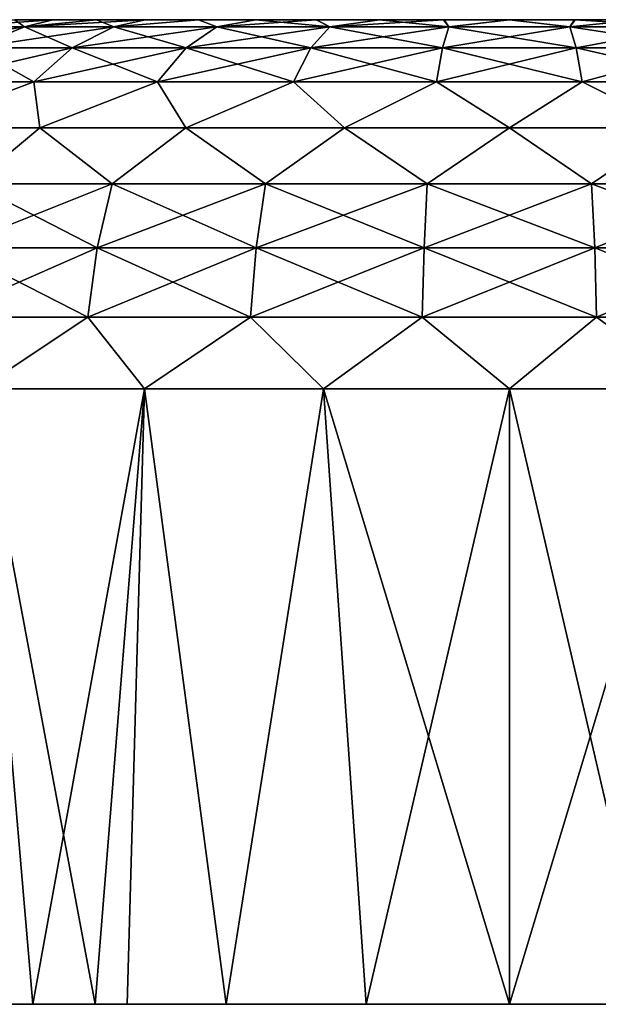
# Model space of a CAD drawing. Header units: millimetres. Extents: x -20 to 20, y 0 to 60.6.
# Tile 10 of 16: x -4 to 0.7, y 50 to 58. Entities that reach past the tile are written whole.
import ezdxf

# ---------------------------------------------------------------- set-up
doc = ezdxf.new("R2010")
doc.units = ezdxf.units.MM
doc.header["$LTSCALE"] = 65.185185
for name, color, linetype in [('73', 7, 'CONTINUOUS'), ('82', 7, 'CONTINUOUS'), ('83', 7, 'CONTINUOUS'), ('84', 7, 'CONTINUOUS'), ('85', 7, 'CONTINUOUS'), ('86', 7, 'CONTINUOUS'), ('87', 7, 'CONTINUOUS')]:
    doc.layers.add(name, color=color, linetype=linetype)

msp = doc.modelspace()

# ---------------------------------------------------------------- linework, layer by layer
at = {"layer": '73', "color": 254, "linetype": 'Continuous', "true_color": 0xe6e6e6}
for points in [[(-4.0217, 58, 37.5276), (-3.7132, 58, 37.9622), (-4.0213, 58, 32.4718), (-4.0217, 58, 37.5276)], [(-4.0213, 58, 32.4718), (-3.7132, 58, 37.9622), (-3.7126, 58, 32.0371), (-4.0213, 58, 32.4718)], [(-3.7132, 58, 37.9622), (-3.3586, 58, 38.3589), (-3.7126, 58, 32.0371), (-3.7132, 58, 37.9622)], [(-3.4123, 58, 34.2212), (-3.7126, 58, 32.0371), (-3.5, 58, 35), (-3.4123, 58, 34.2212)], [(-3.3577, 58, 31.6402), (-3.7126, 58, 32.0371), (-3.4123, 58, 34.2212), (-3.3577, 58, 31.6402)], [(-3.7126, 58, 32.0371), (-3.3586, 58, 38.3589), (-3.5, 58, 35), (-3.7126, 58, 32.0371)], [(-3.5, 58, 35), (-3.3586, 58, 38.3589), (-3.4123, 58, 35.7787), (-3.5, 58, 35)], [(-3.4123, 58, 35.7787), (-3.3586, 58, 38.3589), (-3.1541, 58, 36.517), (-3.4123, 58, 35.7787)], [(-3.1533, 58, 33.4812), (-3.3577, 58, 31.6402), (-3.4123, 58, 34.2212), (-3.1533, 58, 33.4812)], [(-3.3586, 58, 38.3589), (-2.9616, 58, 38.7137), (-3.1541, 58, 36.517), (-3.3586, 58, 38.3589)], [(-2.9605, 58, 31.2854), (-3.3577, 58, 31.6402), (-3.1533, 58, 33.4812), (-2.9605, 58, 31.2854)], [(-3.1541, 58, 36.517), (-2.9616, 58, 38.7137), (-2.7377, 58, 37.1806), (-3.1541, 58, 36.517)], [(-2.7352, 58, 32.8163), (-2.9605, 58, 31.2854), (-3.1533, 58, 33.4812), (-2.7352, 58, 32.8163)], [(-2.9616, 58, 38.7137), (-2.5273, 58, 39.0218), (-2.7377, 58, 37.1806), (-2.9616, 58, 38.7137)], [(-2.5265, 58, 30.9776), (-2.9605, 58, 31.2854), (-2.7352, 58, 32.8163), (-2.5265, 58, 30.9776)], [(-2.7377, 58, 37.1806), (-2.5273, 58, 39.0218), (-2.1837, 58, 37.7352), (-2.7377, 58, 37.1806)], [(-2.1806, 58, 32.2623), (-2.5265, 58, 30.9776), (-2.7352, 58, 32.8163), (-2.1806, 58, 32.2623)], [(-2.5273, 58, 39.0218), (-2.0615, 58, 39.2793), (-2.1837, 58, 37.7352), (-2.5273, 58, 39.0218)], [(-2.0615, 58, 30.7207), (-2.5265, 58, 30.9776), (-2.1806, 58, 32.2623), (-2.0615, 58, 30.7207)], [(-2.0615, 58, 39.2793), (-1.5693, 58, 39.4833), (-2.1837, 58, 37.7352), (-2.0615, 58, 39.2793)], [(-2.1837, 58, 37.7352), (-1.5693, 58, 39.4833), (-1.5188, 58, 38.1533), (-2.1837, 58, 37.7352)], [(-1.517, 58, 31.8459), (-2.0615, 58, 30.7207), (-2.1806, 58, 32.2623), (-1.517, 58, 31.8459)], [(-1.5707, 58, 30.5172), (-2.0615, 58, 30.7207), (-1.517, 58, 31.8459), (-1.5707, 58, 30.5172)], [(-1.0589, 58, 30.3695), (-1.5707, 58, 30.5172), (-1.517, 58, 31.8459), (-1.0589, 58, 30.3695)], [(-1.5693, 58, 39.4833), (-1.056, 58, 39.6311), (-1.5188, 58, 38.1533), (-1.5693, 58, 39.4833)], [(-1.5188, 58, 38.1533), (-1.056, 58, 39.6311), (-0.7788, 58, 38.4123), (-1.5188, 58, 38.1533)], [(-0.7787, 58, 31.5877), (-1.0589, 58, 30.3695), (-1.517, 58, 31.8459), (-0.7787, 58, 31.5877)], [(-0.5341, 58, 30.2801), (-1.0589, 58, 30.3695), (-0.7787, 58, 31.5877), (-0.5341, 58, 30.2801)], [(-1.056, 58, 39.6311), (-0.5299, 58, 39.7203), (-0.7788, 58, 38.4123), (-1.056, 58, 39.6311)], [(-0.5299, 58, 39.7203), (0, 58, 38.5), (-0.7788, 58, 38.4123), (-0.5299, 58, 39.7203)], [(0, 58, 31.5), (-0.5341, 58, 30.2801), (-0.7787, 58, 31.5877), (0, 58, 31.5)], [(-0.0024, 58, 30.25), (-0.5341, 58, 30.2801), (0, 58, 31.5), (-0.0024, 58, 30.25)], [(-0.5299, 58, 39.7203), (0.0024, 58, 39.75), (0, 58, 38.5), (-0.5299, 58, 39.7203)], [(0.5299, 58, 30.2797), (-0.0024, 58, 30.25), (0, 58, 31.5), (0.5299, 58, 30.2797)], [(0.0024, 58, 39.75), (0.5341, 58, 39.7199), (0, 58, 38.5), (0.0024, 58, 39.75)], [(0, 58, 38.5), (0.5341, 58, 39.7199), (0.7787, 58, 38.4123), (0, 58, 38.5)], [(0.7788, 58, 31.5877), (0.5299, 58, 30.2797), (0, 58, 31.5), (0.7788, 58, 31.5877)], [(1.056, 58, 30.3689), (0.5299, 58, 30.2797), (0.7788, 58, 31.5877), (1.056, 58, 30.3689)], [(0.5341, 58, 39.7199), (1.0589, 58, 39.6305), (0.7787, 58, 38.4123), (0.5341, 58, 39.7199)]]:
    msp.add_3dface(points, dxfattribs=at)
at = {"layer": '82', "color": 254, "linetype": 'Continuous', "true_color": 0xe6e6e6}
for points in [[(-3.3684, 50, 41.9797), (-4.3057, 55, 41.4439), (-4.3604, 50, 41.407), (-3.3684, 50, 41.9797)], [(-2.9658, 55, 42.1601), (-4.3057, 55, 41.4439), (-3.3684, 50, 41.9797), (-2.9658, 55, 42.1601)], [(-2.3027, 50, 42.4), (-2.9658, 55, 42.1601), (-3.3684, 50, 41.9797), (-2.3027, 50, 42.4)], [(-1.5119, 55, 42.6011), (-2.9658, 55, 42.1601), (-2.3027, 50, 42.4), (-1.5119, 55, 42.6011)], [(-1.1646, 50, 42.662), (-1.5119, 55, 42.6011), (-2.3027, 50, 42.4), (-1.1646, 50, 42.662)], [(0, 55, 42.75), (-1.5119, 55, 42.6011), (0, 50, 42.75), (0, 55, 42.75)], [(0, 50, 42.75), (-1.5119, 55, 42.6011), (-1.1646, 50, 42.662), (0, 50, 42.75)], [(1.5119, 55, 42.6011), (0, 55, 42.75), (1.1646, 50, 42.662), (1.5119, 55, 42.6011)], [(1.1646, 50, 42.662), (0, 55, 42.75), (0, 50, 42.75), (1.1646, 50, 42.662)]]:
    msp.add_3dface(points, dxfattribs=at)
at = {"layer": '83', "color": 254, "linetype": 'Continuous', "true_color": 0xe6e6e6}
for points in [[(-4.5944, 50, 28.7587), (-4.3057, 55, 28.5561), (-3.875, 50, 28.2883), (-4.5944, 50, 28.7587)], [(-4.3057, 55, 28.5561), (-2.9658, 55, 27.8399), (-3.875, 50, 28.2883), (-4.3057, 55, 28.5561)], [(-3.875, 50, 28.2883), (-2.9658, 55, 27.8399), (-3.108, 50, 27.9005), (-3.875, 50, 28.2883)], [(-3.108, 50, 27.9005), (-2.9658, 55, 27.8399), (-2.3027, 50, 27.6), (-3.108, 50, 27.9005)], [(-2.9658, 55, 27.8399), (-1.5119, 55, 27.3989), (-2.3027, 50, 27.6), (-2.9658, 55, 27.8399)], [(-2.3027, 50, 27.6), (-1.5119, 55, 27.3989), (-1.1646, 50, 27.338), (-2.3027, 50, 27.6)], [(-1.5119, 55, 27.3989), (0, 55, 27.25), (-1.1646, 50, 27.338), (-1.5119, 55, 27.3989)], [(-1.1646, 50, 27.338), (0, 55, 27.25), (0, 50, 27.25), (-1.1646, 50, 27.338)], [(0, 55, 27.25), (1.5119, 55, 27.3989), (0, 50, 27.25), (0, 55, 27.25)], [(0, 50, 27.25), (1.5119, 55, 27.3989), (1.1646, 50, 27.338), (0, 50, 27.25)]]:
    msp.add_3dface(points, dxfattribs=at)
at = {"layer": '84', "color": 254, "linetype": 'Continuous', "true_color": 0xe6e6e6}
for points in [[(-3.9428, 57.9424, 38.5943), (-4.0217, 58, 37.5276), (-4.5361, 57.9424, 37.8087), (-3.9428, 57.9424, 38.5943)], [(-3.9428, 57.9424, 38.5943), (-4.5361, 57.9424, 37.8087), (-4.3591, 57.7714, 38.9739), (-3.9428, 57.9424, 38.5943)], [(-3.5547, 57.7714, 39.7072), (-3.9428, 57.9424, 38.5943), (-4.3591, 57.7714, 38.9739), (-3.5547, 57.7714, 39.7072)], [(-3.7132, 58, 37.9622), (-4.0217, 58, 37.5276), (-3.9428, 57.9424, 38.5943), (-3.7132, 58, 37.9622)], [(-3.2152, 57.9424, 39.2576), (-3.3586, 58, 38.3589), (-3.9428, 57.9424, 38.5943), (-3.2152, 57.9424, 39.2576)], [(-3.3586, 58, 38.3589), (-3.7132, 58, 37.9622), (-3.9428, 57.9424, 38.5943), (-3.3586, 58, 38.3589)], [(-3.2152, 57.9424, 39.2576), (-3.9428, 57.9424, 38.5943), (-3.5547, 57.7714, 39.7072), (-3.2152, 57.9424, 39.2576)], [(-2.6292, 57.7714, 40.2802), (-3.2152, 57.9424, 39.2576), (-3.5547, 57.7714, 39.7072), (-2.6292, 57.7714, 40.2802)], [(-2.9616, 58, 38.7137), (-3.3586, 58, 38.3589), (-3.2152, 57.9424, 39.2576), (-2.9616, 58, 38.7137)], [(-2.3781, 57.9424, 39.7759), (-2.5273, 58, 39.0218), (-3.2152, 57.9424, 39.2576), (-2.3781, 57.9424, 39.7759)], [(-2.5273, 58, 39.0218), (-2.9616, 58, 38.7137), (-3.2152, 57.9424, 39.2576), (-2.5273, 58, 39.0218)], [(-2.3781, 57.9424, 39.7759), (-3.2152, 57.9424, 39.2576), (-2.6292, 57.7714, 40.2802), (-2.3781, 57.9424, 39.7759)], [(-1.6142, 57.7714, 40.6734), (-2.3781, 57.9424, 39.7759), (-2.6292, 57.7714, 40.2802), (-1.6142, 57.7714, 40.6734)], [(-2.0615, 58, 39.2793), (-2.5273, 58, 39.0218), (-2.3781, 57.9424, 39.7759), (-2.0615, 58, 39.2793)], [(-1.4601, 57.9424, 40.1316), (-2.0615, 58, 39.2793), (-2.3781, 57.9424, 39.7759), (-1.4601, 57.9424, 40.1316)], [(-1.4601, 57.9424, 40.1316), (-2.3781, 57.9424, 39.7759), (-1.6142, 57.7714, 40.6734), (-1.4601, 57.9424, 40.1316)], [(-1.5693, 58, 39.4833), (-2.0615, 58, 39.2793), (-1.4601, 57.9424, 40.1316), (-1.5693, 58, 39.4833)], [(-0.5443, 57.7714, 40.8734), (-1.4601, 57.9424, 40.1316), (-1.6142, 57.7714, 40.6734), (-0.5443, 57.7714, 40.8734)], [(-1.056, 58, 39.6311), (-1.5693, 58, 39.4833), (-1.4601, 57.9424, 40.1316), (-1.056, 58, 39.6311)], [(-0.4923, 57.9424, 40.3125), (-1.056, 58, 39.6311), (-1.4601, 57.9424, 40.1316), (-0.4923, 57.9424, 40.3125)], [(-0.4923, 57.9424, 40.3125), (-1.4601, 57.9424, 40.1316), (-0.5443, 57.7714, 40.8734), (-0.4923, 57.9424, 40.3125)], [(-0.5299, 58, 39.7203), (-1.056, 58, 39.6311), (-0.4923, 57.9424, 40.3125), (-0.5299, 58, 39.7203)], [(0.5443, 57.7714, 40.8734), (-0.4923, 57.9424, 40.3125), (-0.5443, 57.7714, 40.8734), (0.5443, 57.7714, 40.8734)], [(0.0024, 58, 39.75), (-0.5299, 58, 39.7203), (-0.4923, 57.9424, 40.3125), (0.0024, 58, 39.75)], [(0.4923, 57.9424, 40.3125), (0.0024, 58, 39.75), (-0.4923, 57.9424, 40.3125), (0.4923, 57.9424, 40.3125)], [(0.4923, 57.9424, 40.3125), (-0.4923, 57.9424, 40.3125), (0.5443, 57.7714, 40.8734), (0.4923, 57.9424, 40.3125)], [(0.5341, 58, 39.7199), (0.0024, 58, 39.75), (0.4923, 57.9424, 40.3125), (0.5341, 58, 39.7199)], [(1.4601, 57.9424, 40.1316), (0.5341, 58, 39.7199), (0.4923, 57.9424, 40.3125), (1.4601, 57.9424, 40.1316)], [(1.6142, 57.7714, 40.6734), (0.4923, 57.9424, 40.3125), (0.5443, 57.7714, 40.8734), (1.6142, 57.7714, 40.6734)], [(1.4601, 57.9424, 40.1316), (0.4923, 57.9424, 40.3125), (1.6142, 57.7714, 40.6734), (1.4601, 57.9424, 40.1316)], [(1.0589, 58, 39.6305), (0.5341, 58, 39.7199), (1.4601, 57.9424, 40.1316), (1.0589, 58, 39.6305)], [(-3.8675, 57.4938, 40.1214), (-4.3591, 57.7714, 38.9739), (-4.7427, 57.4938, 39.3236), (-3.8675, 57.4938, 40.1214)], [(-3.5547, 57.7714, 39.7072), (-4.3591, 57.7714, 38.9739), (-3.8675, 57.4938, 40.1214), (-3.5547, 57.7714, 39.7072)], [(-2.8606, 57.4938, 40.7449), (-3.5547, 57.7714, 39.7072), (-3.8675, 57.4938, 40.1214), (-2.8606, 57.4938, 40.7449)], [(-2.6292, 57.7714, 40.2802), (-3.5547, 57.7714, 39.7072), (-2.8606, 57.4938, 40.7449), (-2.6292, 57.7714, 40.2802)], [(-1.7563, 57.4938, 41.1727), (-2.6292, 57.7714, 40.2802), (-2.8606, 57.4938, 40.7449), (-1.7563, 57.4938, 41.1727)], [(-1.6142, 57.7714, 40.6734), (-2.6292, 57.7714, 40.2802), (-1.7563, 57.4938, 41.1727), (-1.6142, 57.7714, 40.6734)], [(-0.5921, 57.4938, 41.3903), (-1.6142, 57.7714, 40.6734), (-1.7563, 57.4938, 41.1727), (-0.5921, 57.4938, 41.3903)], [(-0.5443, 57.7714, 40.8734), (-1.6142, 57.7714, 40.6734), (-0.5921, 57.4938, 41.3903), (-0.5443, 57.7714, 40.8734)], [(0.5921, 57.4938, 41.3903), (-0.5443, 57.7714, 40.8734), (-0.5921, 57.4938, 41.3903), (0.5921, 57.4938, 41.3903)], [(0.5443, 57.7714, 40.8734), (-0.5443, 57.7714, 40.8734), (0.5921, 57.4938, 41.3903), (0.5443, 57.7714, 40.8734)], [(1.6142, 57.7714, 40.6734), (0.5443, 57.7714, 40.8734), (1.7563, 57.4938, 41.1727), (1.6142, 57.7714, 40.6734)], [(1.7563, 57.4938, 41.1727), (0.5443, 57.7714, 40.8734), (0.5921, 57.4938, 41.3903), (1.7563, 57.4938, 41.1727)], [(-3.8675, 57.4938, 40.1214), (-4.7427, 57.4938, 39.3236), (-4.8588, 57.1213, 39.8588), (-3.8675, 57.4938, 40.1214)], [(-3.8175, 57.1213, 40.7133), (-3.8675, 57.4938, 40.1214), (-4.8588, 57.1213, 39.8588), (-3.8175, 57.1213, 40.7133)], [(-2.8606, 57.4938, 40.7449), (-3.8675, 57.4938, 40.1214), (-3.8175, 57.1213, 40.7133), (-2.8606, 57.4938, 40.7449)], [(-2.6295, 57.1213, 41.3483), (-2.8606, 57.4938, 40.7449), (-3.8175, 57.1213, 40.7133), (-2.6295, 57.1213, 41.3483)], [(-1.7563, 57.4938, 41.1727), (-2.8606, 57.4938, 40.7449), (-2.6295, 57.1213, 41.3483), (-1.7563, 57.4938, 41.1727)], [(-1.3405, 57.1213, 41.7393), (-1.7563, 57.4938, 41.1727), (-2.6295, 57.1213, 41.3483), (-1.3405, 57.1213, 41.7393)], [(-0.5921, 57.4938, 41.3903), (-1.7563, 57.4938, 41.1727), (-1.3405, 57.1213, 41.7393), (-0.5921, 57.4938, 41.3903)], [(0, 57.1213, 41.8713), (-0.5921, 57.4938, 41.3903), (-1.3405, 57.1213, 41.7393), (0, 57.1213, 41.8713)], [(0.5921, 57.4938, 41.3903), (-0.5921, 57.4938, 41.3903), (0, 57.1213, 41.8713), (0.5921, 57.4938, 41.3903)], [(1.3405, 57.1213, 41.7393), (0.5921, 57.4938, 41.3903), (0, 57.1213, 41.8713), (1.3405, 57.1213, 41.7393)], [(1.7563, 57.4938, 41.1727), (0.5921, 57.4938, 41.3903), (1.3405, 57.1213, 41.7393), (1.7563, 57.4938, 41.1727)]]:
    msp.add_3dface(points, dxfattribs=at)
at = {"layer": '85', "color": 254, "linetype": 'Continuous', "true_color": 0xe6e6e6}
for points in [[(-3.8175, 57.1213, 40.7133), (-4.8588, 57.1213, 39.8588), (-4.3657, 56.6667, 40.7812), (-3.8175, 57.1213, 40.7133)], [(-3.2291, 56.6667, 41.4849), (-3.8175, 57.1213, 40.7133), (-4.3657, 56.6667, 40.7812), (-3.2291, 56.6667, 41.4849)], [(-2.6295, 57.1213, 41.3483), (-3.8175, 57.1213, 40.7133), (-3.2291, 56.6667, 41.4849), (-2.6295, 57.1213, 41.3483)], [(-1.9825, 56.6667, 41.9679), (-2.6295, 57.1213, 41.3483), (-3.2291, 56.6667, 41.4849), (-1.9825, 56.6667, 41.9679)], [(-1.3405, 57.1213, 41.7393), (-2.6295, 57.1213, 41.3483), (-1.9825, 56.6667, 41.9679), (-1.3405, 57.1213, 41.7393)], [(-0.6684, 56.6667, 42.2135), (-1.3405, 57.1213, 41.7393), (-1.9825, 56.6667, 41.9679), (-0.6684, 56.6667, 42.2135)], [(0, 57.1213, 41.8713), (-1.3405, 57.1213, 41.7393), (-0.6684, 56.6667, 42.2135), (0, 57.1213, 41.8713)], [(0.6684, 56.6667, 42.2135), (0, 57.1213, 41.8713), (-0.6684, 56.6667, 42.2135), (0.6684, 56.6667, 42.2135)], [(1.3405, 57.1213, 41.7393), (0, 57.1213, 41.8713), (0.6684, 56.6667, 42.2135), (1.3405, 57.1213, 41.7393)], [(1.9825, 56.6667, 41.9679), (1.3405, 57.1213, 41.7393), (0.6684, 56.6667, 42.2135), (1.9825, 56.6667, 41.9679)], [(-3.3528, 56.1475, 41.7333), (-4.3657, 56.6667, 40.7812), (-4.5329, 56.1475, 41.0026), (-3.3528, 56.1475, 41.7333)], [(-3.2291, 56.6667, 41.4849), (-4.3657, 56.6667, 40.7812), (-3.3528, 56.1475, 41.7333), (-3.2291, 56.6667, 41.4849)], [(-2.0585, 56.1475, 42.2347), (-3.2291, 56.6667, 41.4849), (-3.3528, 56.1475, 41.7333), (-2.0585, 56.1475, 42.2347)], [(-1.9825, 56.6667, 41.9679), (-3.2291, 56.6667, 41.4849), (-2.0585, 56.1475, 42.2347), (-1.9825, 56.6667, 41.9679)], [(-0.694, 56.1475, 42.4898), (-1.9825, 56.6667, 41.9679), (-2.0585, 56.1475, 42.2347), (-0.694, 56.1475, 42.4898)], [(-0.6684, 56.6667, 42.2135), (-1.9825, 56.6667, 41.9679), (-0.694, 56.1475, 42.4898), (-0.6684, 56.6667, 42.2135)], [(0.694, 56.1475, 42.4898), (-0.6684, 56.6667, 42.2135), (-0.694, 56.1475, 42.4898), (0.694, 56.1475, 42.4898)], [(0.6684, 56.6667, 42.2135), (-0.6684, 56.6667, 42.2135), (0.694, 56.1475, 42.4898), (0.6684, 56.6667, 42.2135)], [(2.0585, 56.1475, 42.2347), (0.6684, 56.6667, 42.2135), (0.694, 56.1475, 42.4898), (2.0585, 56.1475, 42.2347)], [(1.9825, 56.6667, 41.9679), (0.6684, 56.6667, 42.2135), (2.0585, 56.1475, 42.2347), (1.9825, 56.6667, 41.9679)], [(-4.6358, 55.5841, 41.1388), (-3.4289, 55.5841, 41.8861), (-4.5329, 56.1475, 41.0026), (-4.6358, 55.5841, 41.1388)], [(-3.4289, 55.5841, 41.8861), (-3.3528, 56.1475, 41.7333), (-4.5329, 56.1475, 41.0026), (-3.4289, 55.5841, 41.8861)], [(-3.4289, 55.5841, 41.8861), (-2.1052, 55.5841, 42.3989), (-3.3528, 56.1475, 41.7333), (-3.4289, 55.5841, 41.8861)], [(-2.1052, 55.5841, 42.3989), (-2.0585, 56.1475, 42.2347), (-3.3528, 56.1475, 41.7333), (-2.1052, 55.5841, 42.3989)], [(-2.1052, 55.5841, 42.3989), (-0.7098, 55.5841, 42.6598), (-2.0585, 56.1475, 42.2347), (-2.1052, 55.5841, 42.3989)], [(-0.7098, 55.5841, 42.6598), (-0.694, 56.1475, 42.4898), (-2.0585, 56.1475, 42.2347), (-0.7098, 55.5841, 42.6598)], [(-0.7098, 55.5841, 42.6598), (0.7098, 55.5841, 42.6598), (-0.694, 56.1475, 42.4898), (-0.7098, 55.5841, 42.6598)], [(0.7098, 55.5841, 42.6598), (0.694, 56.1475, 42.4898), (-0.694, 56.1475, 42.4898), (0.7098, 55.5841, 42.6598)], [(0.7098, 55.5841, 42.6598), (2.1052, 55.5841, 42.3989), (0.694, 56.1475, 42.4898), (0.7098, 55.5841, 42.6598)], [(2.1052, 55.5841, 42.3989), (2.0585, 56.1475, 42.2347), (0.694, 56.1475, 42.4898), (2.1052, 55.5841, 42.3989)], [(-4.6358, 55.5841, 41.1388), (-4.3057, 55, 41.4439), (-3.4289, 55.5841, 41.8861), (-4.6358, 55.5841, 41.1388)], [(-4.3057, 55, 41.4439), (-2.9658, 55, 42.1601), (-3.4289, 55.5841, 41.8861), (-4.3057, 55, 41.4439)], [(-3.4289, 55.5841, 41.8861), (-2.9658, 55, 42.1601), (-2.1052, 55.5841, 42.3989), (-3.4289, 55.5841, 41.8861)], [(-2.9658, 55, 42.1601), (-1.5119, 55, 42.6011), (-2.1052, 55.5841, 42.3989), (-2.9658, 55, 42.1601)], [(-2.1052, 55.5841, 42.3989), (-1.5119, 55, 42.6011), (-0.7098, 55.5841, 42.6598), (-2.1052, 55.5841, 42.3989)], [(-1.5119, 55, 42.6011), (0, 55, 42.75), (-0.7098, 55.5841, 42.6598), (-1.5119, 55, 42.6011)], [(-0.7098, 55.5841, 42.6598), (0, 55, 42.75), (0.7098, 55.5841, 42.6598), (-0.7098, 55.5841, 42.6598)], [(0, 55, 42.75), (1.5119, 55, 42.6011), (0.7098, 55.5841, 42.6598), (0, 55, 42.75)], [(0.7098, 55.5841, 42.6598), (1.5119, 55, 42.6011), (2.1052, 55.5841, 42.3989), (0.7098, 55.5841, 42.6598)]]:
    msp.add_3dface(points, dxfattribs=at)
at = {"layer": '86', "color": 254, "linetype": 'Continuous', "true_color": 0xe6e6e6}
for points in [[(-5.0151, 57.7714, 31.8948), (-3.9428, 57.9424, 31.4057), (-4.3591, 57.7714, 31.0261), (-5.0151, 57.7714, 31.8948)], [(-4.5361, 57.9424, 32.1913), (-3.9428, 57.9424, 31.4057), (-5.0151, 57.7714, 31.8948), (-4.5361, 57.9424, 32.1913)], [(-4.0213, 58, 32.4718), (-3.7126, 58, 32.0371), (-4.5361, 57.9424, 32.1913), (-4.0213, 58, 32.4718)], [(-4.5361, 57.9424, 32.1913), (-3.7126, 58, 32.0371), (-3.9428, 57.9424, 31.4057), (-4.5361, 57.9424, 32.1913)], [(-4.3591, 57.7714, 31.0261), (-3.2152, 57.9424, 30.7424), (-3.5547, 57.7714, 30.2928), (-4.3591, 57.7714, 31.0261)], [(-3.9428, 57.9424, 31.4057), (-3.2152, 57.9424, 30.7424), (-4.3591, 57.7714, 31.0261), (-3.9428, 57.9424, 31.4057)], [(-3.7126, 58, 32.0371), (-3.3577, 58, 31.6402), (-3.9428, 57.9424, 31.4057), (-3.7126, 58, 32.0371)], [(-3.3577, 58, 31.6402), (-2.9605, 58, 31.2854), (-3.9428, 57.9424, 31.4057), (-3.3577, 58, 31.6402)], [(-3.9428, 57.9424, 31.4057), (-2.9605, 58, 31.2854), (-3.2152, 57.9424, 30.7424), (-3.9428, 57.9424, 31.4057)], [(-3.5547, 57.7714, 30.2928), (-2.3781, 57.9424, 30.2241), (-2.6292, 57.7714, 29.7198), (-3.5547, 57.7714, 30.2928)], [(-3.2152, 57.9424, 30.7424), (-2.3781, 57.9424, 30.2241), (-3.5547, 57.7714, 30.2928), (-3.2152, 57.9424, 30.7424)], [(-2.9605, 58, 31.2854), (-2.5265, 58, 30.9776), (-3.2152, 57.9424, 30.7424), (-2.9605, 58, 31.2854)], [(-3.2152, 57.9424, 30.7424), (-2.5265, 58, 30.9776), (-2.3781, 57.9424, 30.2241), (-3.2152, 57.9424, 30.7424)], [(-2.6292, 57.7714, 29.7198), (-1.4601, 57.9424, 29.8684), (-1.6142, 57.7714, 29.3266), (-2.6292, 57.7714, 29.7198)], [(-2.3781, 57.9424, 30.2241), (-1.4601, 57.9424, 29.8684), (-2.6292, 57.7714, 29.7198), (-2.3781, 57.9424, 30.2241)], [(-2.5265, 58, 30.9776), (-2.0615, 58, 30.7207), (-2.3781, 57.9424, 30.2241), (-2.5265, 58, 30.9776)], [(-2.0615, 58, 30.7207), (-1.5707, 58, 30.5172), (-2.3781, 57.9424, 30.2241), (-2.0615, 58, 30.7207)], [(-2.3781, 57.9424, 30.2241), (-1.5707, 58, 30.5172), (-1.4601, 57.9424, 29.8684), (-2.3781, 57.9424, 30.2241)], [(-1.6142, 57.7714, 29.3266), (-0.4923, 57.9424, 29.6875), (-0.5443, 57.7714, 29.1266), (-1.6142, 57.7714, 29.3266)], [(-1.4601, 57.9424, 29.8684), (-0.4923, 57.9424, 29.6875), (-1.6142, 57.7714, 29.3266), (-1.4601, 57.9424, 29.8684)], [(-1.5707, 58, 30.5172), (-1.0589, 58, 30.3695), (-1.4601, 57.9424, 29.8684), (-1.5707, 58, 30.5172)], [(-1.0589, 58, 30.3695), (-0.5341, 58, 30.2801), (-1.4601, 57.9424, 29.8684), (-1.0589, 58, 30.3695)], [(-1.4601, 57.9424, 29.8684), (-0.5341, 58, 30.2801), (-0.4923, 57.9424, 29.6875), (-1.4601, 57.9424, 29.8684)], [(-0.5443, 57.7714, 29.1266), (0.4923, 57.9424, 29.6875), (0.5443, 57.7714, 29.1266), (-0.5443, 57.7714, 29.1266)], [(-0.4923, 57.9424, 29.6875), (0.4923, 57.9424, 29.6875), (-0.5443, 57.7714, 29.1266), (-0.4923, 57.9424, 29.6875)], [(-0.5341, 58, 30.2801), (-0.0024, 58, 30.25), (-0.4923, 57.9424, 29.6875), (-0.5341, 58, 30.2801)], [(-0.4923, 57.9424, 29.6875), (-0.0024, 58, 30.25), (0.4923, 57.9424, 29.6875), (-0.4923, 57.9424, 29.6875)], [(-0.0024, 58, 30.25), (0.5299, 58, 30.2797), (0.4923, 57.9424, 29.6875), (-0.0024, 58, 30.25)], [(0.5299, 58, 30.2797), (1.056, 58, 30.3689), (0.4923, 57.9424, 29.6875), (0.5299, 58, 30.2797)], [(0.4923, 57.9424, 29.6875), (1.056, 58, 30.3689), (1.4601, 57.9424, 29.8684), (0.4923, 57.9424, 29.6875)], [(0.4923, 57.9424, 29.6875), (1.4601, 57.9424, 29.8684), (0.5443, 57.7714, 29.1266), (0.4923, 57.9424, 29.6875)], [(0.5443, 57.7714, 29.1266), (1.4601, 57.9424, 29.8684), (1.6142, 57.7714, 29.3266), (0.5443, 57.7714, 29.1266)], [(-4.3591, 57.7714, 31.0261), (-3.5547, 57.7714, 30.2928), (-4.7427, 57.4938, 30.6764), (-4.3591, 57.7714, 31.0261)], [(-4.7427, 57.4938, 30.6764), (-3.5547, 57.7714, 30.2928), (-3.8675, 57.4938, 29.8786), (-4.7427, 57.4938, 30.6764)], [(-3.8675, 57.4938, 29.8786), (-2.6292, 57.7714, 29.7198), (-2.8606, 57.4938, 29.2551), (-3.8675, 57.4938, 29.8786)], [(-3.5547, 57.7714, 30.2928), (-2.6292, 57.7714, 29.7198), (-3.8675, 57.4938, 29.8786), (-3.5547, 57.7714, 30.2928)], [(-2.8606, 57.4938, 29.2551), (-1.6142, 57.7714, 29.3266), (-1.7563, 57.4938, 28.8273), (-2.8606, 57.4938, 29.2551)], [(-2.6292, 57.7714, 29.7198), (-1.6142, 57.7714, 29.3266), (-2.8606, 57.4938, 29.2551), (-2.6292, 57.7714, 29.7198)], [(-1.7563, 57.4938, 28.8273), (-0.5443, 57.7714, 29.1266), (-0.5921, 57.4938, 28.6097), (-1.7563, 57.4938, 28.8273)], [(-1.6142, 57.7714, 29.3266), (-0.5443, 57.7714, 29.1266), (-1.7563, 57.4938, 28.8273), (-1.6142, 57.7714, 29.3266)], [(-0.5921, 57.4938, 28.6097), (0.5443, 57.7714, 29.1266), (0.5921, 57.4938, 28.6097), (-0.5921, 57.4938, 28.6097)], [(-0.5443, 57.7714, 29.1266), (0.5443, 57.7714, 29.1266), (-0.5921, 57.4938, 28.6097), (-0.5443, 57.7714, 29.1266)], [(0.5443, 57.7714, 29.1266), (1.6142, 57.7714, 29.3266), (0.5921, 57.4938, 28.6097), (0.5443, 57.7714, 29.1266)], [(0.5921, 57.4938, 28.6097), (1.6142, 57.7714, 29.3266), (1.7563, 57.4938, 28.8273), (0.5921, 57.4938, 28.6097)], [(-4.8588, 57.1213, 30.1412), (-3.8675, 57.4938, 29.8786), (-3.8175, 57.1213, 29.2867), (-4.8588, 57.1213, 30.1412)], [(-4.7427, 57.4938, 30.6764), (-3.8675, 57.4938, 29.8786), (-4.8588, 57.1213, 30.1412), (-4.7427, 57.4938, 30.6764)], [(-3.8675, 57.4938, 29.8786), (-2.8606, 57.4938, 29.2551), (-3.8175, 57.1213, 29.2867), (-3.8675, 57.4938, 29.8786)], [(-3.8175, 57.1213, 29.2867), (-2.8606, 57.4938, 29.2551), (-2.6295, 57.1213, 28.6517), (-3.8175, 57.1213, 29.2867)], [(-2.8606, 57.4938, 29.2551), (-1.7563, 57.4938, 28.8273), (-2.6295, 57.1213, 28.6517), (-2.8606, 57.4938, 29.2551)], [(-2.6295, 57.1213, 28.6517), (-1.7563, 57.4938, 28.8273), (-1.3405, 57.1213, 28.2607), (-2.6295, 57.1213, 28.6517)], [(-1.7563, 57.4938, 28.8273), (-0.5921, 57.4938, 28.6097), (-1.3405, 57.1213, 28.2607), (-1.7563, 57.4938, 28.8273)], [(-1.3405, 57.1213, 28.2607), (-0.5921, 57.4938, 28.6097), (0, 57.1213, 28.1287), (-1.3405, 57.1213, 28.2607)], [(-0.5921, 57.4938, 28.6097), (0.5921, 57.4938, 28.6097), (0, 57.1213, 28.1287), (-0.5921, 57.4938, 28.6097)], [(0, 57.1213, 28.1287), (0.5921, 57.4938, 28.6097), (1.3405, 57.1213, 28.2607), (0, 57.1213, 28.1287)], [(0.5921, 57.4938, 28.6097), (1.7563, 57.4938, 28.8273), (1.3405, 57.1213, 28.2607), (0.5921, 57.4938, 28.6097)]]:
    msp.add_3dface(points, dxfattribs=at)
at = {"layer": '87', "color": 254, "linetype": 'Continuous', "true_color": 0xe6e6e6}
for points in [[(-4.8588, 57.1213, 30.1412), (-3.8175, 57.1213, 29.2867), (-4.3657, 56.6667, 29.2188), (-4.8588, 57.1213, 30.1412)], [(-4.3657, 56.6667, 29.2188), (-3.8175, 57.1213, 29.2867), (-3.2291, 56.6667, 28.5151), (-4.3657, 56.6667, 29.2188)], [(-3.8175, 57.1213, 29.2867), (-2.6295, 57.1213, 28.6517), (-3.2291, 56.6667, 28.5151), (-3.8175, 57.1213, 29.2867)], [(-3.2291, 56.6667, 28.5151), (-2.6295, 57.1213, 28.6517), (-1.9825, 56.6667, 28.0321), (-3.2291, 56.6667, 28.5151)], [(-2.6295, 57.1213, 28.6517), (-1.3405, 57.1213, 28.2607), (-1.9825, 56.6667, 28.0321), (-2.6295, 57.1213, 28.6517)], [(-1.9825, 56.6667, 28.0321), (-1.3405, 57.1213, 28.2607), (-0.6684, 56.6667, 27.7865), (-1.9825, 56.6667, 28.0321)], [(-1.3405, 57.1213, 28.2607), (0, 57.1213, 28.1287), (-0.6684, 56.6667, 27.7865), (-1.3405, 57.1213, 28.2607)], [(-0.6684, 56.6667, 27.7865), (0, 57.1213, 28.1287), (0.6684, 56.6667, 27.7865), (-0.6684, 56.6667, 27.7865)], [(0, 57.1213, 28.1287), (1.3405, 57.1213, 28.2607), (0.6684, 56.6667, 27.7865), (0, 57.1213, 28.1287)], [(0.6684, 56.6667, 27.7865), (1.3405, 57.1213, 28.2607), (1.9825, 56.6667, 28.0321), (0.6684, 56.6667, 27.7865)], [(-4.5329, 56.1475, 28.9974), (-3.2291, 56.6667, 28.5151), (-3.3528, 56.1475, 28.2667), (-4.5329, 56.1475, 28.9974)], [(-4.3657, 56.6667, 29.2188), (-3.2291, 56.6667, 28.5151), (-4.5329, 56.1475, 28.9974), (-4.3657, 56.6667, 29.2188)], [(-3.3528, 56.1475, 28.2667), (-1.9825, 56.6667, 28.0321), (-2.0585, 56.1475, 27.7653), (-3.3528, 56.1475, 28.2667)], [(-3.2291, 56.6667, 28.5151), (-1.9825, 56.6667, 28.0321), (-3.3528, 56.1475, 28.2667), (-3.2291, 56.6667, 28.5151)], [(-1.9825, 56.6667, 28.0321), (-0.6684, 56.6667, 27.7865), (-2.0585, 56.1475, 27.7653), (-1.9825, 56.6667, 28.0321)], [(-2.0585, 56.1475, 27.7653), (-0.6684, 56.6667, 27.7865), (-0.694, 56.1475, 27.5102), (-2.0585, 56.1475, 27.7653)], [(-0.6684, 56.6667, 27.7865), (0.6684, 56.6667, 27.7865), (-0.694, 56.1475, 27.5102), (-0.6684, 56.6667, 27.7865)], [(-0.694, 56.1475, 27.5102), (0.6684, 56.6667, 27.7865), (0.694, 56.1475, 27.5102), (-0.694, 56.1475, 27.5102)], [(0.6684, 56.6667, 27.7865), (1.9825, 56.6667, 28.0321), (0.694, 56.1475, 27.5102), (0.6684, 56.6667, 27.7865)], [(0.694, 56.1475, 27.5102), (1.9825, 56.6667, 28.0321), (2.0585, 56.1475, 27.7653), (0.694, 56.1475, 27.5102)], [(-4.6358, 55.5841, 28.8612), (-4.5329, 56.1475, 28.9974), (-3.3528, 56.1475, 28.2667), (-4.6358, 55.5841, 28.8612)], [(-3.4289, 55.5841, 28.1139), (-4.6358, 55.5841, 28.8612), (-3.3528, 56.1475, 28.2667), (-3.4289, 55.5841, 28.1139)], [(-3.4289, 55.5841, 28.1139), (-3.3528, 56.1475, 28.2667), (-2.0585, 56.1475, 27.7653), (-3.4289, 55.5841, 28.1139)], [(-2.1052, 55.5841, 27.6011), (-3.4289, 55.5841, 28.1139), (-2.0585, 56.1475, 27.7653), (-2.1052, 55.5841, 27.6011)], [(-2.1052, 55.5841, 27.6011), (-2.0585, 56.1475, 27.7653), (-0.694, 56.1475, 27.5102), (-2.1052, 55.5841, 27.6011)], [(-0.7098, 55.5841, 27.3402), (-2.1052, 55.5841, 27.6011), (-0.694, 56.1475, 27.5102), (-0.7098, 55.5841, 27.3402)], [(-0.7098, 55.5841, 27.3402), (-0.694, 56.1475, 27.5102), (0.694, 56.1475, 27.5102), (-0.7098, 55.5841, 27.3402)], [(0.7098, 55.5841, 27.3402), (-0.7098, 55.5841, 27.3402), (0.694, 56.1475, 27.5102), (0.7098, 55.5841, 27.3402)], [(0.7098, 55.5841, 27.3402), (0.694, 56.1475, 27.5102), (2.0585, 56.1475, 27.7653), (0.7098, 55.5841, 27.3402)], [(2.1052, 55.5841, 27.6011), (0.7098, 55.5841, 27.3402), (2.0585, 56.1475, 27.7653), (2.1052, 55.5841, 27.6011)], [(-3.4289, 55.5841, 28.1139), (-4.3057, 55, 28.5561), (-4.6358, 55.5841, 28.8612), (-3.4289, 55.5841, 28.1139)], [(-2.9658, 55, 27.8399), (-4.3057, 55, 28.5561), (-3.4289, 55.5841, 28.1139), (-2.9658, 55, 27.8399)], [(-2.1052, 55.5841, 27.6011), (-2.9658, 55, 27.8399), (-3.4289, 55.5841, 28.1139), (-2.1052, 55.5841, 27.6011)], [(-1.5119, 55, 27.3989), (-2.9658, 55, 27.8399), (-2.1052, 55.5841, 27.6011), (-1.5119, 55, 27.3989)], [(-0.7098, 55.5841, 27.3402), (-1.5119, 55, 27.3989), (-2.1052, 55.5841, 27.6011), (-0.7098, 55.5841, 27.3402)], [(0, 55, 27.25), (-1.5119, 55, 27.3989), (-0.7098, 55.5841, 27.3402), (0, 55, 27.25)], [(0.7098, 55.5841, 27.3402), (0, 55, 27.25), (-0.7098, 55.5841, 27.3402), (0.7098, 55.5841, 27.3402)], [(1.5119, 55, 27.3989), (0, 55, 27.25), (0.7098, 55.5841, 27.3402), (1.5119, 55, 27.3989)], [(2.1052, 55.5841, 27.6011), (1.5119, 55, 27.3989), (0.7098, 55.5841, 27.3402), (2.1052, 55.5841, 27.6011)]]:
    msp.add_3dface(points, dxfattribs=at)

doc.saveas('drawing.dxf')
